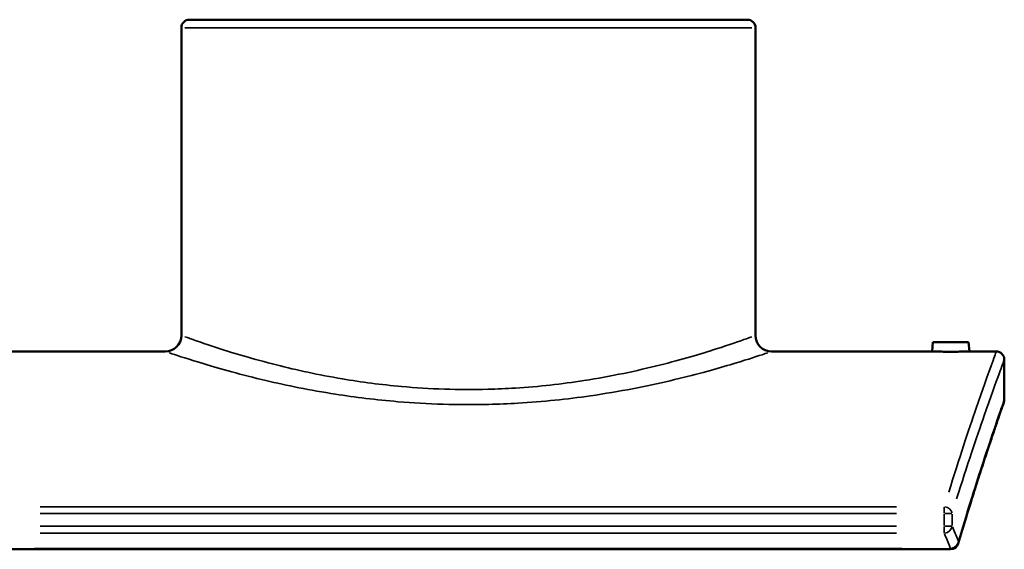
# Model space of a CAD drawing. Header units: millimetres. Extents: x -298 to 1402, y -344 to 1010.
# Tile 6 of 7: x 916 to 1302, y 210 to 418. Entities that reach past the tile are written whole.
import ezdxf

# ---------------------------------------------------------------- set-up
doc = ezdxf.new("R2010")
doc.units = ezdxf.units.MM
doc.layers.add('Visible (ANSI)', color=7, linetype='Continuous', lineweight=50)
doc.layers.add('Visible Narrow (ANSI)', color=7, linetype='Continuous', lineweight=35)

msp = doc.modelspace()

# ---------------------------------------------------------------- linework, layer by layer
at = {"layer": 'Visible (ANSI)'}
for p, q in [((982.966, 417.585), (1201.666, 417.585)), ((979.816, 414.435), (979.816, 293.885)), ((1204.816, 414.435), (1204.816, 293.885)), ((1274.316, 291.185), (1274.001, 287.585)), ((1274.316, 291.185), (1288.316, 291.185)), ((1288.316, 291.185), (1288.631, 287.585)), ((910.631, 287.585), (973.516, 287.585)), ((1211.116, 287.585), (1274.001, 287.585)), ((1288.631, 287.585), (1299.166, 287.585)), ((1302.316, 268.735), (1302.316, 284.435)), ((903.391, 210.087), (1281.241, 210.087))]:
    msp.add_line(p, q, dxfattribs=at)
for centre, radius, start, end in [((982.966, 414.435), 3.15, 90, 180), ((1201.666, 414.435), 3.15, 0, 90), ((973.516, 293.885), 6.3, 270, 0), ((1211.116, 293.885), 6.3, 180, 270), ((1299.166, 284.435), 3.15, 0, 90), ((1299.166, 268.735), 3.15, 340.69166, 0), ((1281.241, 213.237), 3.15, 270, 343.56044)]:
    msp.add_arc(centre, radius, start, end, dxfattribs=at)
for points, knots in [([(1288.631, 287.585), (1288.631, 287.585), (1288.448, 287.581), (1287.702, 287.566), (1287.139, 287.555), (1285.841, 287.536), (1285.018, 287.525), (1283.215, 287.51), (1282.235, 287.506), (1280.397, 287.506), (1279.417, 287.51), (1277.614, 287.525), (1276.791, 287.536), (1275.493, 287.555), (1274.93, 287.566), (1274.184, 287.581), (1274.001, 287.585), (1274.001, 287.585)], [1.1027407, 1.1027407, 1.1027407, 1.1027407, 1.378396, 1.378396, 1.6540513, 1.6540513, 1.9297664, 1.9297664, 2.2054814, 2.2054814, 2.4811965, 2.4811965, 2.7569115, 2.7569115, 3.0325668, 3.0325668, 3.3082222, 3.3082222, 3.3082222, 3.3082222]), ([(1302.139, 267.694), (1302.139, 267.694), (1302.071, 267.501), (1301.803, 266.733), (1301.601, 266.157), (1301.068, 264.624), (1300.735, 263.667), (1299.945, 261.378), (1299.487, 260.046), (1298.451, 257.012), (1297.873, 255.311), (1296.607, 251.548), (1295.919, 249.487), (1294.441, 245.013), (1293.652, 242.601), (1291.983, 237.437), (1291.104, 234.684), (1289.267, 228.851), (1288.31, 225.77), (1286.331, 219.292), (1285.309, 215.895), (1284.262, 212.346)], [20.3737089, 20.3737089, 20.3737089, 20.3737089, 22.2919689, 22.2919689, 24.2102289, 24.2102289, 26.1284889, 26.1284889, 28.0467489, 28.0467489, 29.9650088, 29.9650088, 31.8832688, 31.8832688, 33.8015288, 33.8015288, 35.7197888, 35.7197888, 37.6380488, 37.6380488, 39.5563087, 39.5563087, 39.5563087, 39.5563087])]:
    msp.add_open_spline(points, degree=3, knots=knots, dxfattribs=at)
at = {"layer": 'Visible Narrow (ANSI)'}
for p, q in [((1203.431, 414.435), (981.201, 414.435)), ((1260.13, 226.737), (924.502, 226.737)), ((924.502, 224.156), (1260.13, 224.156)), ((1278.776, 224.307), (1278.776, 226.648)), ((1278.776, 223.908), (1278.776, 219.451)), ((1281.803, 224.156), (1278.99, 224.156)), ((1281.856, 219.451), (1281.856, 223.908)), ((1260.13, 219.203), (924.502, 219.203)), ((924.502, 216.391), (1260.13, 216.391)), ((1278.776, 216.474), (1278.776, 219.029)), ((1278.99, 219.203), (1281.803, 219.203)), ((1262.348, 210.425), (922.284, 210.425)), ((1281.241, 210.088), (1281.241, 210.393))]:
    msp.add_line(p, q, dxfattribs=at)
for centre, major_axis, ratio, start_param, end_param in [((1278.776, 224.156), (3.01, -0.928), 0.8069499, 0.4373053, 1.7420562), ((391.096, 119.758), (908.07, 0), 0.5050073, 0.199688, 0.2116486), ((1278.776, 219.203), (2.897, 1.237), 0.8765527, 4.428142, 5.7562384), ((391.096, 122.57), (-911.22, 0), 0.5032616, 3.3412807, 3.3532412), ((1281.241, 213.237), (-2.925, -1.168), 0.8785078, 1.3074286, 2.6408254), ((1281.241, 213.237), (3.021, -0.891), 0.814348, 0.017381, 0.3302397)]:
    msp.add_ellipse(centre, major_axis=major_axis, ratio=ratio, start_param=start_param, end_param=end_param, dxfattribs=at)
for points, knots in [([(1203.408, 293.372), (1202.854, 293.172), (1202.139, 292.916), (1198.66, 291.68), (1194.65, 290.279), (1183.473, 286.698), (1175.956, 284.445), (1158.427, 280.031), (1148.399, 277.878), (1129.016, 274.875), (1119.971, 273.848), (1107.129, 273.032), (1103.521, 272.869), (1088.577, 272.477), (1077.125, 272.866), (1058.098, 274.585), (1050.312, 275.624), (1033.573, 278.448), (1024.882, 280.357), (1008.053, 284.609), (1000.291, 286.961), (988.681, 290.713), (984.591, 292.165), (981.847, 293.149), (981.512, 293.269), (981.223, 293.373)], [18.803034, 18.803034, 18.803034, 18.803034, 19.8171691, 19.8171691, 22.8351796, 22.8351796, 26.2634905, 26.2634905, 29.7045341, 29.7045341, 32.413623, 32.413623, 33.4588799, 33.4588799, 36.7275666, 36.7275666, 39.1114211, 39.1114211, 42.1459289, 42.1459289, 45.7252981, 45.7252981, 49.0403923, 49.0403923, 49.5717422, 49.5717422, 49.5717422, 49.5717422]), ([(975.001, 287.083), (975.307, 286.98), (975.661, 286.862), (978.558, 285.897), (982.877, 284.471), (995.138, 280.788), (1003.334, 278.48), (1021.105, 274.306), (1030.284, 272.431), (1047.96, 269.659), (1056.181, 268.639), (1076.274, 266.952), (1088.367, 266.57), (1104.149, 266.955), (1107.959, 267.115), (1121.519, 267.916), (1131.071, 268.924), (1151.54, 271.872), (1162.129, 273.985), (1180.64, 278.318), (1188.578, 280.53), (1200.38, 284.045), (1204.616, 285.421), (1208.289, 286.634), (1209.045, 286.885), (1209.629, 287.081)], [-49.5717422, -49.5717422, -49.5717422, -49.5717422, -49.0403923, -49.0403923, -45.7252981, -45.7252981, -42.1459289, -42.1459289, -39.1114211, -39.1114211, -36.7275666, -36.7275666, -33.4588799, -33.4588799, -32.413623, -32.413623, -29.7045341, -29.7045341, -26.2634905, -26.2634905, -22.8351796, -22.8351796, -19.8171691, -19.8171691, -18.803034, -18.803034, -18.803034, -18.803034]), ([(1299.108, 287.426), (1298.915, 286.9), (1298.25, 285.074), (1295.8, 278.249), (1293.819, 272.686), (1288.35, 256.753), (1284.647, 245.667), (1280.538, 232.453)], [-21.088322, -21.088322, -21.088322, -21.088322, -16.0086644, -16.0086644, -9.903757, -9.903757, -2.6334984, -2.6334984, -2.6334984, -2.6334984]), ([(1283.623, 229.819), (1287.747, 242.909), (1291.463, 253.891), (1296.95, 269.676), (1298.938, 275.186), (1301.397, 281.947), (1302.065, 283.756), (1302.257, 284.277)], [2.6334984, 2.6334984, 2.6334984, 2.6334984, 9.903757, 9.903757, 16.0086644, 16.0086644, 21.088322, 21.088322, 21.088322, 21.088322]), ([(1302.265, 268.59), (1302.091, 268.098), (1301.476, 266.352), (1299.214, 259.82), (1297.389, 254.508), (1292.529, 239.816), (1289.378, 230.038), (1285.889, 218.461)], [21.3328389, 21.3328389, 21.3328389, 21.3328389, 26.2242975, 26.2242975, 32.0748628, 32.0748628, 38.5971788, 38.5971788, 38.5971788, 38.5971788])]:
    msp.add_open_spline(points, degree=3, knots=knots, dxfattribs=at)

doc.saveas('drawing.dxf')
